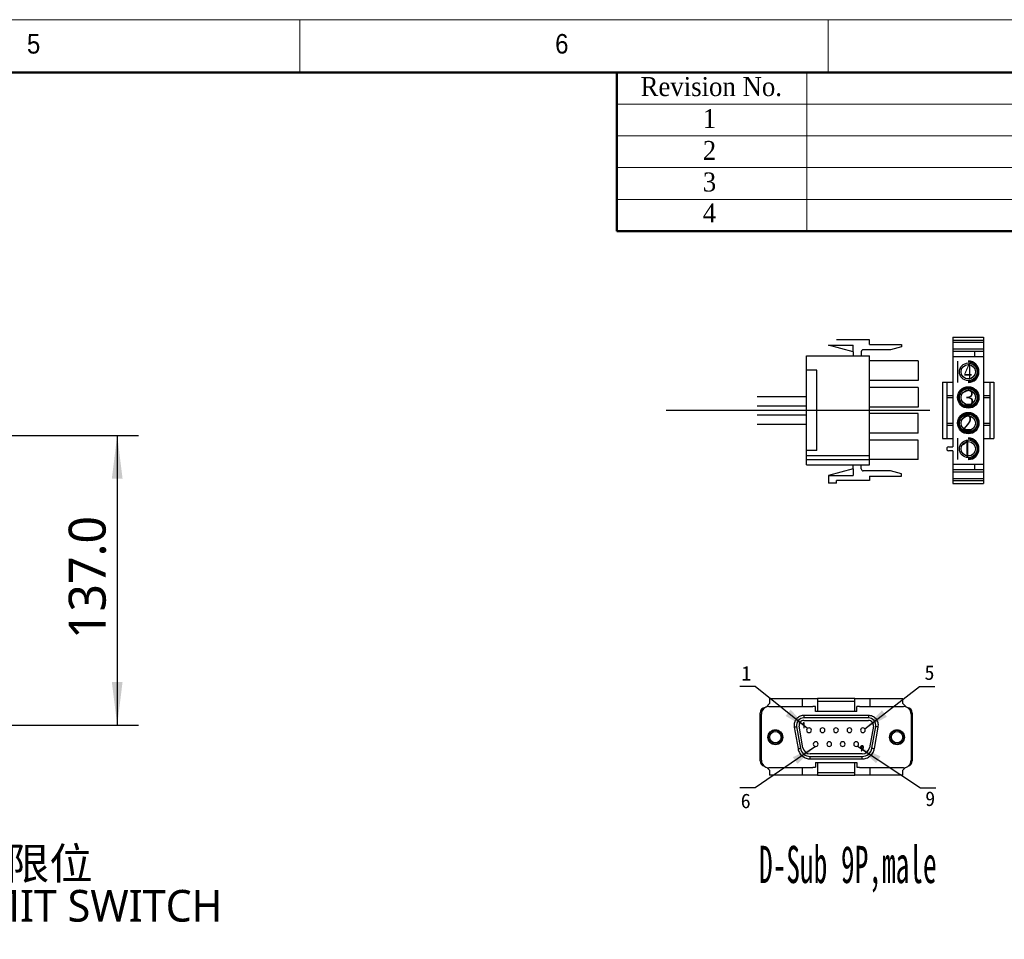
# Model space of a CAD drawing. Header units: millimetres. Extents: x 25 to 2075, y 25 to 1460.
# Tile 15 of 16: x 1167 to 1633, y 1025 to 1460. Entities that reach past the tile are written whole.
import ezdxf

# ---------------------------------------------------------------- set-up
doc = ezdxf.new("R2010")
doc.units = ezdxf.units.MM
doc.header["$LTSCALE"] = 5
for name, pattern in [('CENTER', [10.16, 6.35, -1.27, 1.27, -1.27]), ('HIDDEN', [1.905, 1.27, -0.635]), ('SLD-Solid', [0])]:
    doc.linetypes.add(name, pattern=pattern)
for name, color, linetype in [('003', 179, 'Continuous'), ('1', 1, 'CENTER'), ('2', 2, 'HIDDEN'), ('DIMNS', 7, 'SLD-Solid'), ('标注', 7, 'Continuous')]:
    doc.layers.add(name, color=color, linetype=linetype)
doc.styles.add('SLDTEXTSTYLE0', font='MSYH.TTC', dxfattribs={"bigfont": 'bigfont'})
doc.styles.add('SLDTEXTSTYLE1', font='GOTHIC.TTF', dxfattribs={"width": 0.913})
doc.styles.add('SLDTEXTSTYLE10', font='MSYH.TTC')
doc.styles.add('SLDTEXTSTYLE12', font='SIMSUN.TTC')
doc.styles.add('SLDTEXTSTYLE2', font='TIMES NEW ROMAN BLOD.TTF', dxfattribs={"width": 0.933})
doc.styles.add('SLDTEXTSTYLE4', font='SIMSUN.TTC', dxfattribs={"bigfont": 'bigfont'})
doc.styles.add('SLDTEXTSTYLE6', font='ARIAL BOLD.TTF', dxfattribs={"width": 0.948})
doc.styles.get("Standard").update_dxf_attribs({"font": 'MSYH.TTC'})
doc.dimstyles.new('SLDDIMSTYLE0', dxfattribs={"dimtxt": 17.5, "dimasz": 20.4, "dimexe": 0, "dimexo": 0.0625, "dimgap": 4.375, "dimtad": 2, "dimrnd": 1e-09, "dimzin": 4, "dimdsep": 46, "dimtxsty": 'SLDTEXTSTYLE10', "dimsah": 1, "dimcen": 0.09, "dimadec": 0, "dimazin": 1, "dimtfac": 1, "dimtmove": 0, "dimatfit": 0, "dimfxl": 0, "dimfrac": 2, "dimtolj": 1, "dimtzin": 12, "dimarcsym": 0})
doc.dimstyles.new('SLDDIMSTYLE1', dxfattribs={"dimtxt": 17.5, "dimasz": 20.4, "dimexe": 0, "dimexo": 0.0625, "dimgap": 4.375, "dimtad": 2, "dimrnd": 1e-09, "dimzin": 4, "dimdsep": 46, "dimtxsty": 'SLDTEXTSTYLE10', "dimsah": 1, "dimcen": 0.09, "dimadec": 0, "dimazin": 1, "dimtfac": 1, "dimtofl": 0, "dimtmove": 0, "dimatfit": 3, "dimfxl": 0, "dimfrac": 2, "dimtolj": 1, "dimtzin": 12, "dimarcsym": 0})

# ---------------------------------------------------------------- blocks, each defined once
blk = doc.blocks.new('_D_17')
at = {"layer": '标注', "color": 1}
for p, q in [((743.54, 1263.33), (1223.54, 1263.33)), ((1213.54, 1263.33), (1213.54, 1126.33)), ((743.54, 1126.33), (1223.54, 1126.33))]:
    blk.add_line(p, q, dxfattribs=at)
for points in [[(1213.54, 1263.33), (1211, 1242.93), (1216.08, 1242.93)], [(1213.54, 1126.33), (1216.08, 1146.73), (1211, 1146.73)]]:
    blk.add_solid(points, dxfattribs=at)
at = {"layer": '标注', "color": 1, "insert": (1190.58, 1166.95), "char_height": 17.5, "attachment_point": 1, "rotation": 90, "style": 'SLDTEXTSTYLE10'}
blk.add_mtext('137.0', dxfattribs=at)
blk = doc.blocks.new('SW_NOTE_0_7')
at = {"color": 0, "linetype": 'Continuous', "lineweight": 0, "char_height": 15, "attachment_point": 2}
for s, insert, style in [('光电负限位', (48.63, 7.8), 'SLDTEXTSTYLE0'), ('NEGATIVE LIMIT SWITCH', (47.24, -12.2), 'SLDTEXTSTYLE10')]:
    blk.add_mtext(s, dxfattribs=dict(at, insert=insert, style=style))
blk = doc.blocks.new('DB9')
at = {"color": 40, "linetype": 'Continuous'}
for p, q in [((-662.21, 195.17), (-662.21, 191.01)), ((-662.21, 195.17), (-635.39, 195.17)), ((-635.39, 195.17), (-635.39, 188.57)), ((-635.39, 195.17), (-622.7, 195.17)), ((-622.7, 195.17), (-622.69, 195.11)), ((-592.2, 195.17), (-622.7, 195.17)), ((-622.69, 195.11), (-622.69, 193.14)), ((-592.21, 195.11), (-592.2, 195.17)), ((-592.21, 193.14), (-592.21, 195.11)), ((-592.2, 195.17), (-579.51, 195.17)), ((-579.51, 188.57), (-579.51, 195.17)), ((-579.51, 195.17), (-552.69, 195.17)), ((-552.69, 191.01), (-552.69, 195.17)), ((-662.21, 191.01), (-665.09, 188.13)), ((-662.82, 188.57), (-626.58, 188.57)), ((-624.41, 188.57), (-626.58, 188.57)), ((-624.41, 184.57), (-624.41, 188.57)), ((-622.69, 193.14), (-622.69, 184.57)), ((-622.69, 193.14), (-592.21, 193.14)), ((-592.21, 184.57), (-592.21, 193.14)), ((-588.33, 188.57), (-590.49, 188.57)), ((-590.49, 184.57), (-590.49, 188.57)), ((-588.33, 188.57), (-552.08, 188.57)), ((-549.81, 188.13), (-552.69, 191.01)), ((-669.94, 163.68), (-669.94, 183.29)), ((-668.92, 144.48), (-668.92, 182.47)), ((-633.96, 181.31), (-633.96, 179.27)), ((-580.94, 181.31), (-633.96, 181.31)), ((-580.94, 179.27), (-633.96, 179.27)), ((-622.69, 184.57), (-624.41, 184.57)), ((-592.21, 184.57), (-622.69, 184.57)), ((-590.49, 184.57), (-592.21, 184.57)), ((-580.94, 181.31), (-580.94, 179.27)), ((-545.98, 182.47), (-545.98, 144.48)), ((-544.97, 183.29), (-544.97, 163.68)), ((-642.09, 173.18), (-641.97, 171.77)), ((-641.97, 171.77), (-638.84, 154.04)), ((-639.96, 172.12), (-636.84, 154.39)), ((-634.84, 154.75), (-637.96, 172.47)), ((-634.41, 175.17), (-634.65, 174.75)), ((-634.65, 174.75), (-634.03, 174.75)), ((-633.67, 175.17), (-634.41, 175.17)), ((-634.03, 174.75), (-634.03, 171.15)), ((-634.03, 171.15), (-633.67, 171.15)), ((-633.96, 177.24), (-580.94, 177.24)), ((-633.67, 171.15), (-633.67, 175.17)), ((-576.94, 172.47), (-580.07, 154.75)), ((-578.07, 154.39), (-574.94, 172.12)), ((-576.06, 154.04), (-572.94, 171.77)), ((-669.94, 144.07), (-669.94, 163.68)), ((-669.94, 163.68), (-668.92, 163.68)), ((-545.98, 163.68), (-544.97, 163.68)), ((-544.97, 163.68), (-544.97, 144.07)), ((-585.82, 153.98), (-586.94, 152.35)), ((-586.66, 152.14), (-585.42, 153.96)), ((-586.07, 149.71), (-628.83, 149.71)), ((-628.83, 147.68), (-586.07, 147.68)), ((-628.83, 145.64), (-628.83, 147.68)), ((-628.83, 145.64), (-586.07, 145.64)), ((-586.94, 152.35), (-586.66, 152.14)), ((-586.07, 145.64), (-586.07, 147.68)), ((-664.47, 138.61), (-662.21, 136.35)), ((-626.58, 138.38), (-662.82, 138.38)), ((-635.39, 138.38), (-635.39, 132.18)), ((-626.58, 138.79), (-624.41, 138.79)), ((-624.41, 142.79), (-624.41, 138.79)), ((-624.41, 142.79), (-622.69, 142.79)), ((-622.69, 142.79), (-622.69, 134.21)), ((-622.69, 142.79), (-592.21, 142.79)), ((-592.21, 134.21), (-592.21, 142.79)), ((-592.21, 142.79), (-590.49, 142.79)), ((-590.49, 142.79), (-590.49, 138.79)), ((-590.49, 138.79), (-588.33, 138.79)), ((-552.08, 138.38), (-588.33, 138.38)), ((-579.51, 132.18), (-579.51, 138.38)), ((-552.69, 136.35), (-550.43, 138.61)), ((-662.21, 136.35), (-662.21, 132.18)), ((-635.39, 132.18), (-662.21, 132.18)), ((-622.7, 132.18), (-635.39, 132.18)), ((-622.69, 132.25), (-622.7, 132.18)), ((-622.7, 132.18), (-592.2, 132.18)), ((-592.21, 134.21), (-622.69, 134.21)), ((-622.69, 134.21), (-622.69, 132.25)), ((-592.21, 132.25), (-592.21, 134.21)), ((-592.2, 132.18), (-592.21, 132.25)), ((-579.51, 132.18), (-592.2, 132.18)), ((-552.69, 132.18), (-579.51, 132.18)), ((-552.69, 132.18), (-552.69, 136.35))]:
    blk.add_line(p, q, dxfattribs=at)
at = {"color": 40}
blk.add_line((-452.18, -2.54), (-308.74, -2.54), dxfattribs=at)
at = {"color": 40, "linetype": 'Continuous', "flags": 128}
for points in [[(-641.97, 171.77), (-641.57, 171.83), (-641.2, 171.9), (-640.85, 171.96), (-640.55, 172.02), (-640.3, 172.06), (-640.12, 172.09), (-640, 172.11), (-639.96, 172.12)], [(-572.94, 171.77), (-573.33, 171.83), (-573.7, 171.9), (-574.05, 171.96), (-574.35, 172.02), (-574.6, 172.06), (-574.79, 172.09), (-574.9, 172.11), (-574.94, 172.12)], [(-638.84, 154.04), (-638.45, 154.11), (-638.07, 154.17), (-637.73, 154.24), (-637.42, 154.29), (-637.18, 154.33), (-636.99, 154.37), (-636.88, 154.39), (-636.84, 154.39)], [(-578.07, 154.39), (-578.03, 154.39), (-577.91, 154.37), (-577.73, 154.33), (-577.48, 154.29), (-577.18, 154.24), (-576.83, 154.17), (-576.45, 154.11), (-576.06, 154.04)]]:
    blk.add_lwpolyline(points, dxfattribs=at)
at = {"color": 40, "linetype": 'Continuous'}
for centre, radius in [((-657.44, 163.47), 6.1), ((-657.44, 163.47), 5.69), ((-657.44, 163.47), 4.67), ((-557.46, 163.47), 6.1), ((-557.46, 163.47), 5.69), ((-557.46, 163.47), 4.67)]:
    blk.add_circle(centre, radius, dxfattribs=at)
for centre, radius, start, end in [((-665.36, 183.29), 4.57, 94.28233, 180), ((-662.82, 182.47), 6.1, 90, 180), ((-552.08, 182.47), 6.1, 0, 90), ((-549.54, 183.29), 4.57, 0, 85.71767), ((-633.96, 173.18), 6.1, 90, 190), ((-580.94, 173.18), 6.1, 350, 90), ((-633.96, 173.18), 4.06, 90, 190), ((-629.8, 169.16), 1.98, 0, 180), ((-618.73, 169.16), 1.98, 0, 180), ((-607.66, 169.16), 1.98, 0, 180), ((-596.58, 169.16), 1.98, 0, 180), ((-585.51, 169.16), 1.98, 0, 180), ((-580.94, 173.18), 4.06, 350, 90), ((-629.8, 169.16), 1.98, 180, 0), ((-618.73, 169.16), 1.98, 180, 0), ((-607.66, 169.16), 1.98, 180, 0), ((-596.58, 169.16), 1.98, 180, 0), ((-585.51, 169.16), 1.98, 180, 0), ((-657.44, 163.88), 6.35, 220.1282, 319.8718), ((-628.83, 155.8), 8.13, 190, 270), ((-628.83, 155.8), 6.1, 190, 270), ((-624.27, 157.78), 1.98, 0, 180), ((-624.27, 157.78), 1.98, 180, 0), ((-613.19, 157.78), 1.98, 0, 180), ((-613.19, 157.78), 1.98, 180, 0), ((-602.12, 157.78), 1.98, 0, 180), ((-602.12, 157.78), 1.98, 180, 0), ((-591.04, 157.78), 1.98, 0, 180), ((-591.04, 157.78), 1.98, 180, 0), ((-586.07, 155.8), 6.1, 270, 350), ((-586.07, 155.8), 8.13, 270, 350), ((-557.46, 163.88), 6.35, 220.1282, 319.8718), ((-665.36, 144.07), 4.57, 180, 254.89188), ((-662.82, 144.48), 6.1, 180, 270), ((-552.08, 144.48), 6.1, 270, 0), ((-549.54, 144.07), 4.57, 285.10812, 0)]:
    blk.add_arc(centre, radius, start, end, dxfattribs=at)
for points, knots in [([(-633.96, 181.31), (-634.47, 181.28), (-635.49, 181.22), (-637.01, 180.76), (-638.46, 180.02), (-639.75, 178.96), (-640.63, 177.89), (-641.19, 176.93), (-641.62, 175.96), (-642.01, 174.71), (-642.06, 173.69), (-642.09, 173.18)], [0, 0, 0, 0, 0.120025, 0.239964, 0.369855, 0.499913, 0.629804, 0.694553, 0.760033, 0.879891, 1, 1, 1, 1]), ([(-572.94, 171.77), (-572.87, 172.35), (-572.74, 173.53), (-573.04, 175.3), (-573.67, 176.96), (-574.67, 178.44), (-575.95, 179.68), (-577.48, 180.6), (-579.17, 181.2), (-580.35, 181.27), (-580.94, 181.31)], [0, 0, 0, 0, 0.1250387, 0.2499961, 0.3749205, 0.4999979, 0.6249224, 0.7499999, 0.8748838, 1, 1, 1, 1]), ([(-638.84, 154.04), (-638.71, 153.48), (-638.46, 152.36), (-637.71, 150.76), (-636.7, 149.28), (-635.4, 147.98), (-633.89, 146.93), (-632.26, 146.19), (-630.55, 145.73), (-629.41, 145.67), (-628.83, 145.64)], [0, 0, 0, 0, 0.121122, 0.242163, 0.371008, 0.499999, 0.628844, 0.757835, 0.878805, 1, 1, 1, 1]), ([(-586.2, 156.37), (-586.22, 156.37), (-586.3, 156.37), (-586.45, 156.36), (-586.65, 156.3), (-586.81, 156.23), (-586.95, 156.15), (-587.06, 156.07), (-587.18, 155.95), (-587.28, 155.83), (-587.38, 155.66), (-587.43, 155.51), (-587.47, 155.34), (-587.48, 155.22), (-587.48, 155.14)], [0, 0, 0, 0, 0.02566, 0.128491, 0.231481, 0.3344, 0.385758, 0.488707, 0.540077, 0.636652, 0.733215, 0.829783, 0.877942, 1, 1, 1, 1]), ([(-587.48, 155.14), (-587.48, 155.13), (-587.48, 155.04), (-587.46, 154.83), (-587.36, 154.58), (-587.21, 154.38), (-587.03, 154.2), (-586.81, 154.06), (-586.53, 153.97), (-586.36, 153.96), (-586.25, 153.95)], [0, 0, 0, 0, 0.026645, 0.133562, 0.334999, 0.432546, 0.529963, 0.726651, 0.83159, 1, 1, 1, 1]), ([(-587.12, 155.16), (-587.12, 155.18), (-587.12, 155.26), (-587.09, 155.42), (-587, 155.58), (-586.9, 155.69), (-586.8, 155.78), (-586.68, 155.85), (-586.49, 155.94), (-586.33, 155.95), (-586.22, 155.96)], [0, 0, 0, 0, 0.038036, 0.191896, 0.345703, 0.436458, 0.52714, 0.639648, 0.752162, 1, 1, 1, 1]), ([(-586.18, 154.36), (-586.2, 154.36), (-586.28, 154.37), (-586.42, 154.38), (-586.59, 154.44), (-586.78, 154.53), (-586.92, 154.66), (-587.03, 154.81), (-587.09, 154.94), (-587.12, 155.07), (-587.12, 155.15), (-587.12, 155.16)], [0, 0, 0, 0, 0.037183, 0.186471, 0.307869, 0.419566, 0.645113, 0.731372, 0.813048, 0.978006, 1, 1, 1, 1]), ([(-586.25, 153.95), (-586.23, 153.95), (-586.15, 153.95), (-586, 153.96), (-585.88, 153.97), (-585.82, 153.98)], [0, 0, 0, 0, 0.1196495, 0.5984632, 1, 1, 1, 1]), ([(-586.22, 155.96), (-586.2, 155.96), (-586.12, 155.96), (-585.98, 155.94), (-585.82, 155.89), (-585.64, 155.79), (-585.5, 155.66), (-585.4, 155.52), (-585.33, 155.37), (-585.32, 155.25), (-585.31, 155.16)], [0, 0, 0, 0, 0.037953, 0.190431, 0.304799, 0.415118, 0.637748, 0.728087, 0.813033, 1, 1, 1, 1]), ([(-584.95, 155.14), (-584.95, 155.16), (-584.96, 155.24), (-584.97, 155.39), (-585.02, 155.56), (-585.09, 155.71), (-585.17, 155.86), (-585.28, 155.99), (-585.4, 156.1), (-585.53, 156.19), (-585.67, 156.27), (-585.83, 156.33), (-585.99, 156.37), (-586.13, 156.37), (-586.2, 156.37)], [0, 0, 0, 0, 0.025994, 0.130219, 0.234554, 0.286583, 0.39088, 0.490543, 0.540262, 0.639933, 0.739563, 0.789269, 0.893251, 1, 1, 1, 1]), ([(-585.31, 155.16), (-585.31, 155.15), (-585.32, 155.06), (-585.34, 154.93), (-585.41, 154.76), (-585.52, 154.62), (-585.65, 154.51), (-585.76, 154.45), (-585.94, 154.38), (-586.08, 154.37), (-586.18, 154.36)], [0, 0, 0, 0, 0.038548, 0.194019, 0.288815, 0.475404, 0.576458, 0.665863, 0.77713, 1, 1, 1, 1]), ([(-586.07, 145.64), (-585.5, 145.67), (-584.35, 145.73), (-582.65, 146.19), (-581.01, 146.93), (-579.51, 147.98), (-578.21, 149.28), (-577.19, 150.76), (-576.44, 152.36), (-576.19, 153.48), (-576.06, 154.04)], [0, 0, 0, 0, 0.121122, 0.242163, 0.371008, 0.499999, 0.628844, 0.757835, 0.878805, 1, 1, 1, 1]), ([(-585.42, 153.96), (-585.41, 153.97), (-585.36, 154.04), (-585.28, 154.17), (-585.18, 154.35), (-585.08, 154.53), (-585.03, 154.69), (-584.99, 154.82), (-584.96, 154.96), (-584.96, 155.06), (-584.95, 155.14)], [0, 0, 0, 0, 0.039423, 0.197137, 0.354891, 0.512709, 0.670701, 0.749576, 0.828465, 1, 1, 1, 1])]:
    blk.add_open_spline(points, degree=3, knots=knots, dxfattribs=at)
at = {"layer": '2', "color": 40, "linetype": 'Continuous', "lineweight": 15}
for p, q in [((-452.18, 252.77), (-452.18, -2.54)), ((-151.19, 252.77), (-452.18, 252.77)), ((-427.01, 252.77), (-427.01, -2.54)), ((-308.74, 252.77), (-308.74, -2.54)), ((-151.19, 252.77), (-151.19, 48.57)), ((-452.18, 201.53), (-151.19, 201.53)), ((-452.18, 150.54), (-151.19, 150.54)), ((-452.18, 99.56), (-151.19, 99.56)), ((-452.18, 48.57), (-151.19, 48.57))]:
    blk.add_line(p, q, dxfattribs=at)
at = {"style": 'SLDTEXTSTYLE4', "width": 0.54}
blk.add_text('D-Sub 9P,male', height=30.5669, dxfattribs=at).set_placement((-670.89, 43.66))
at = {"layer": '003', "color": 2, "width": 0.792254}
blk.add_text('C010 Encoder Cable terminal connection', height=17.4187, rotation=0.00284, dxfattribs=at).set_placement((-463.35, 271.29, 0))
at = {"layer": '2', "color": 40, "linetype": 'Continuous', "lineweight": 15, "char_height": 11.52, "attachment_point": 1}
for s, insert, style in [('TTL Z-', (-243.36, 241.7), 'SLDTEXTSTYLE6'), ('1', (-443.76, 232.78), 'SLDTEXTSTYLE6'), ('6', (-300.31, 232.78), 'SLDTEXTSTYLE6'), ('——', (-383.2, 232.78), 'SLDTEXTSTYLE2'), ('Green', (-240.46, 226.11), 'SLDTEXTSTYLE6'), ('TTL Z+', (-393.41, 190.37), 'SLDTEXTSTYLE6'), ('TTL B-', (-242.31, 191.37), 'SLDTEXTSTYLE6'), ('2', (-443.76, 183.27), 'SLDTEXTSTYLE6'), ('7', (-300.31, 183.27), 'SLDTEXTSTYLE6'), ('Yellow', (-392.73, 175.6), 'SLDTEXTSTYLE6'), ('Grey', (-236.58, 176.19), 'SLDTEXTSTYLE6'), ('3', (-443.76, 132.28), 'SLDTEXTSTYLE6'), ('TTL B+', (-392.86, 137.5), 'SLDTEXTSTYLE6'), ('8', (-300.31, 132.28), 'SLDTEXTSTYLE6'), ('TTL A-', (-241.8, 136.45), 'SLDTEXTSTYLE6'), ('Brown', (-390.13, 123.73), 'SLDTEXTSTYLE6'), ('Blue', (-233.68, 120.55), 'SLDTEXTSTYLE6'), ('TTL A+', (-393.88, 87.15), 'SLDTEXTSTYLE6'), ('GND', (-233.84, 87.37), 'SLDTEXTSTYLE6'), ('4', (-443.76, 79.69), 'SLDTEXTSTYLE6'), ('White', (-389.14, 72.79), 'SLDTEXTSTYLE6'), ('9', (-300.31, 79.69), 'SLDTEXTSTYLE6'), ('Black', (-235.07, 72.01), 'SLDTEXTSTYLE6'), ('+5V', (-378.83, 36.61), 'SLDTEXTSTYLE6'), ('5', (-443.76, 30.25), 'SLDTEXTSTYLE6'), ('Orange', (-389.96, 21.25), 'SLDTEXTSTYLE6')]:
    blk.add_mtext(s, dxfattribs=dict(at, insert=insert, style=style))
at = {"layer": 'DIMNS', "char_height": 12, "attachment_point": 1, "style": 'SLDTEXTSTYLE12'}
for s, insert in [('1', (-685.31, 221.94)), ('5', (-534.89, 222.54)), ('6', (-685.91, 117.14)), ('9', (-534.29, 118.94))]:
    blk.add_mtext(s, dxfattribs=dict(at, insert=insert))
at = {"layer": 'DIMNS'}
for points in [[(-631.05, 170.7), (-673.95, 205.12), (-686.65, 205.12)], [(-583.95, 170.39), (-539.1, 205.12), (-526.4, 205.12)], [(-624.35, 155.81), (-673.95, 121.95), (-686.65, 121.95)], [(-589.89, 156.18), (-538.16, 121.95), (-525.46, 121.95)]]:
    blk.add_leader(points, dimstyle='SLDDIMSTYLE0', dxfattribs=at)

msp = doc.modelspace()

# ---------------------------------------------------------------- linework, layer by layer
at = {"color": 7, "linetype": 'Continuous', "lineweight": 18}
for p, q in [((2075, 1460), (25, 1460)), ((1300, 1435), (1300, 1460)), ((1550, 1460), (1550, 1435)), ((50, 1435), (2050, 1435)), ((1540, 1435), (1540, 1360)), ((1450, 1420), (2050, 1420)), ((1450, 1405), (2050, 1405)), ((1450, 1390), (2050, 1390)), ((1450, 1375), (2050, 1375))]:
    msp.add_line(p, q, dxfattribs=at)
at = {"color": 7, "linetype": 'Continuous', "lineweight": 50}
for p, q in [((2050, 1435), (50, 1435)), ((1450, 1435), (1450, 1360)), ((2050, 1360), (1450, 1360))]:
    msp.add_line(p, q, dxfattribs=at)
at = {"color": 7, "linetype": 'Continuous'}
for p, q in [((1609.0508243, 1309.8676172), (1623.6251123, 1309.8683406)), ((1609.0508243, 1309.8676172), (1609.0534004, 1257.9669583)), ((1623.6251123, 1309.8683406), (1623.6285524, 1240.5595044)), ((1609.0508967, 1308.4101884), (1623.6251846, 1308.4109118)), ((1609.0509409, 1307.5195374), (1623.6252288, 1307.5202608)), ((1609.0510976, 1304.3617751), (1623.6253856, 1304.3624984)), ((1609.0511579, 1303.1472511), (1623.6254459, 1303.1479744)), ((1609.0512784, 1300.7182031), (1623.6255664, 1300.7189264)), ((1619.2531595, 1303.1477574), (1619.25328, 1300.7187094)), ((1611.266182, 1298.5035194), (1611.2666855, 1288.3588186)), ((1604.1937853, 1288.572722), (1609.0518813, 1288.5729631)), ((1604.1937853, 1288.572722), (1604.1951115, 1261.853194)), ((1606.1370237, 1288.5728184), (1606.1383499, 1261.8532904)), ((1623.6261692, 1288.5736865), (1628.4842652, 1288.5739276)), ((1626.5410268, 1288.5738311), (1626.542353, 1261.8543032)), ((1628.4842652, 1288.5739276), (1628.4855914, 1261.8543996)), ((1606.1373378, 1282.2446332), (1609.0521954, 1282.2447779)), ((1623.6264833, 1282.2455013), (1626.5413409, 1282.2456459)), ((1606.1373854, 1281.2856744), (1609.052243, 1281.2858191)), ((1623.6265309, 1281.2865425), (1626.5413885, 1281.2866871)), ((1606.1379882, 1269.1404344), (1609.0528458, 1269.1405791)), ((1606.1380358, 1268.1814756), (1609.0528934, 1268.1816203)), ((1623.6271337, 1269.1413025), (1626.5419913, 1269.1414472)), ((1623.6271813, 1268.1823437), (1626.5420389, 1268.1824884)), ((1604.1951115, 1261.853194), (1609.0532075, 1261.8534351)), ((1611.2679904, 1262.0677994), (1611.268494, 1251.9230987)), ((1623.6274954, 1261.8541585), (1628.4855914, 1261.8543996)), ((1607.110162, 1257.9668619), (1609.0534004, 1257.9669583)), ((1609.0534968, 1256.0237199), (1607.1102584, 1256.0236235)), ((1609.0534968, 1256.0237199), (1609.0542644, 1240.558781)), ((1609.0538103, 1249.7081951), (1623.6280982, 1249.7089185)), ((1619.2558119, 1249.7087015), (1619.2559324, 1247.2796535)), ((1609.0539308, 1247.2791471), (1623.6282188, 1247.2798705)), ((1609.0539911, 1246.0646231), (1623.6282791, 1246.0653465)), ((1609.0541478, 1242.9068608), (1623.6284358, 1242.9075841)), ((1609.054192, 1242.0162098), (1623.62848, 1242.0169332)), ((1609.0542644, 1240.558781), (1623.6285524, 1240.5595044))]:
    msp.add_line(p, q, dxfattribs=at)
at = {"ltscale": 10}
for p, q in [((1550.1410545, 1305.9826963), (1561.8103076, 1305.9832752)), ((1561.8104619, 1302.8963861), (1550.1410545, 1305.9826963)), ((1569.5274053, 1308.4917547), (1553.9995393, 1308.4909842)), ((1561.8104619, 1302.8963861), (1561.8103076, 1305.9832752)), ((1569.5275113, 1306.3695202), (1569.5274053, 1308.4917547)), ((1569.5275113, 1306.3695202), (1584.7522482, 1306.3702742)), ((1584.7523032, 1305.278096), (1579.468098, 1303.8619152)), ((1584.7522482, 1306.3702742), (1584.7523032, 1305.278096)), ((1539.8164758, 1300.9659903), (1569.5277795, 1300.9674636)), ((1539.819033, 1249.4535358), (1539.8164758, 1300.9659903)), ((1561.8104619, 1302.8963861), (1561.810558, 1300.9670809)), ((1565.6690722, 1302.8965782), (1565.6691682, 1300.9672731)), ((1579.468098, 1303.8619152), (1566.633678, 1303.8612785)), ((1569.5303356, 1249.4550107), (1569.5277795, 1300.9674636)), ((1592.6795633, 1298.5569806), (1569.5278987, 1298.5558327)), ((1592.6795633, 1298.5569806), (1592.6800225, 1289.2963153)), ((1544.6400745, 1294.2136612), (1539.8168112, 1294.2134218)), ((1544.6419609, 1256.2063436), (1544.6400745, 1294.2136612)), ((1592.6800225, 1289.2963153), (1569.528359, 1289.2951658)), ((1516.4251074, 1281.7682403), (1539.8174279, 1281.7694003)), ((1592.6801852, 1286.0164957), (1569.5285206, 1286.0153478)), ((1592.6801852, 1286.0164957), (1592.6806445, 1276.7558304)), ((1516.4253244, 1277.3951498), (1539.8176449, 1277.3963099)), ((1516.4255408, 1273.0220567), (1539.8178629, 1273.0232178)), ((1592.6806445, 1276.7558304), (1569.5289809, 1276.7546809)), ((1592.6807988, 1273.6689412), (1569.5291342, 1273.6677934)), ((1592.6812581, 1264.4082759), (1592.6807988, 1273.6689412)), ((1516.4257572, 1268.6489637), (1539.8180793, 1268.6501247)), ((1592.6812581, 1264.4082759), (1569.5295945, 1264.4071265)), ((1592.6814208, 1261.1284564), (1569.5297572, 1261.1273069)), ((1592.6818811, 1251.8677895), (1592.6814208, 1261.1284564)), ((1544.6419609, 1256.2063436), (1539.8186976, 1256.2061043)), ((1539.819033, 1249.4535358), (1569.5303356, 1249.4550107)), ((1561.8132096, 1247.5253203), (1561.8131136, 1249.4546254)), ((1565.6718198, 1247.5255124), (1565.6717254, 1249.4548186)), ((1592.6818811, 1251.8677895), (1569.5302165, 1251.8666416)), ((1561.8132096, 1247.5253203), (1550.1441071, 1244.4378544)), ((1550.1441071, 1244.4378544), (1561.8133629, 1244.4384328)), ((1550.1441071, 1244.4378544), (1550.1442893, 1240.7721735)), ((1561.8132096, 1247.5253203), (1561.8133629, 1244.4384328)), ((1579.4709417, 1246.5615443), (1566.6365218, 1246.5609076)), ((1584.7552878, 1245.1458899), (1579.4709417, 1246.5615443)), ((1584.7553413, 1244.0537106), (1584.7552878, 1245.1458899)), ((1554.0029006, 1240.772364), (1550.1442893, 1240.7721735)), ((1569.5307083, 1241.9307185), (1554.0028423, 1241.929948)), ((1554.0029006, 1240.772364), (1554.0028423, 1241.929948)), ((1569.5306038, 1244.052954), (1584.7553413, 1244.0537106)), ((1569.5306038, 1244.052954), (1569.5307083, 1241.9307185))]:
    msp.add_line(p, q, dxfattribs=at)
at = {"color": 7, "linetype": 'Continuous'}
for centre, radius in [((1616.3387841, 1293.4314208), 4.1658173), ((1616.3387841, 1293.4314208), 3.4006672), ((1616.3393869, 1281.2861808), 5.0722297), ((1616.3393869, 1281.2861808), 4.6516269), ((1616.3393869, 1281.2861808), 4.1658173), ((1616.3393869, 1281.2861808), 3.4006672), ((1616.3399898, 1269.1409408), 5.0722297), ((1616.3399898, 1269.1409408), 4.6516269), ((1616.3399898, 1269.1409408), 4.1658173), ((1616.3399898, 1269.1409408), 3.4006672), ((1616.3405926, 1256.9957008), 4.1658173), ((1616.3405926, 1256.9957008), 3.4006672)]:
    msp.add_circle(centre, radius, dxfattribs=at)
at = {"ltscale": 10}
for centre, start, end in [((1566.6337253, 1302.8966254), 90.002842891, 180.002842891), ((1566.6364729, 1247.5255597), 180.002842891, 270.002842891)]:
    msp.add_arc(centre, 0.9646527, start, end, dxfattribs=at)
at = {"color": 7, "linetype": 'Continuous'}
for centre, radius, start, end in [((1616.3387841, 1293.4314208), 5.0722297, 270.002843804, 90.002843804), ((1616.3387841, 1293.4314208), 4.6516269, 270.002843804, 90.002843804), ((1616.3405926, 1256.9957008), 5.0722297, 270.002843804, 90.002843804), ((1616.3405926, 1256.9957008), 4.6516269, 270.002843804, 90.002843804), ((1607.1102102, 1256.9952427), 0.9716192, 90.002843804, 270.002843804)]:
    msp.add_arc(centre, radius, start, end, dxfattribs=at)
at = {"layer": '1', "ltscale": 10}
msp.add_line((1473.2869691, 1275.2064605), (1598.1098954, 1275.212656), dxfattribs=at)
at = {"layer": '2', "ltscale": 10}
for p, q in [((1539.8188167, 1253.7944734), (1569.5301204, 1253.7959467)), ((1539.8189128, 1251.8651683), (1569.5302165, 1251.8666416))]:
    msp.add_line(p, q, dxfattribs=at)

# ---------------------------------------------------------------- block references
at = {"xscale": 0.5760000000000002, "yscale": 0.5760000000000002, "zscale": 0.5760000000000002}
msp.add_blockref('DB9', (1903.7337843, 1026.4113204), dxfattribs=at)
at = {"color": 0, "linetype": 'Continuous', "lineweight": -3}
msp.add_blockref('SW_NOTE_0_7', (1102.0802937, 1060.5100522), dxfattribs=at)

# ---------------------------------------------------------------- texts
at = {"color": 7, "linetype": 'Continuous', "lineweight": 0, "attachment_point": 1}
for s, insert, char_height, style in [('5', (1170.8333333, 1453.231553), 9.2604167, 'SLDTEXTSTYLE1'), ('6', (1420.8333333, 1453.231553), 9.2604167, 'SLDTEXTSTYLE1'), ('Revision No.', (1461.2450146, 1432.8657989), 9, 'SLDTEXTSTYLE2'), ('1', (1490.6863644, 1417.7498076), 9, 'SLDTEXTSTYLE2'), ('2', (1490.6863644, 1402.6275785), 9, 'SLDTEXTSTYLE2'), ('3', (1490.6863644, 1387.7259998), 9, 'SLDTEXTSTYLE2'), ('4', (1490.6863644, 1373.081634), 9, 'SLDTEXTSTYLE2')]:
    msp.add_mtext(s, dxfattribs=dict(at, insert=insert, char_height=char_height, style=style))
at = {"layer": '003', "color": 2}
for s, width, p in [('4', 0.675, (1614.2750504, 1289.8502266)), ('3', 0.9, (1614.0705078, 1277.3159007)), ('2', 0.9, (1613.3061718, 1265.4725291)), ('1', 1.0125, (1612.7535941, 1253.2138654))]:
    msp.add_text(s, height=7.6505449, rotation=0.002843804, dxfattribs=dict(at, width=width)).set_placement(p)

# ---------------------------------------------------------------- dimensions: what is measured, and where the dimension line sits
at = {"layer": '标注', "color": 1}
dim = msp.add_linear_dim(base=(1213.5420806, 1126.328918), p1=(743.5362129, 1263.328918), p2=(743.5362129, 1126.328918), angle=90, dimstyle='SLDDIMSTYLE1', dxfattribs=at)
dim.commit()
dim.dimension.update_dxf_attribs({"geometry": '_D_17', "text_midpoint": (1213.5420806, 1194.828918), "dimtype": 160})

doc.saveas('drawing.dxf')
